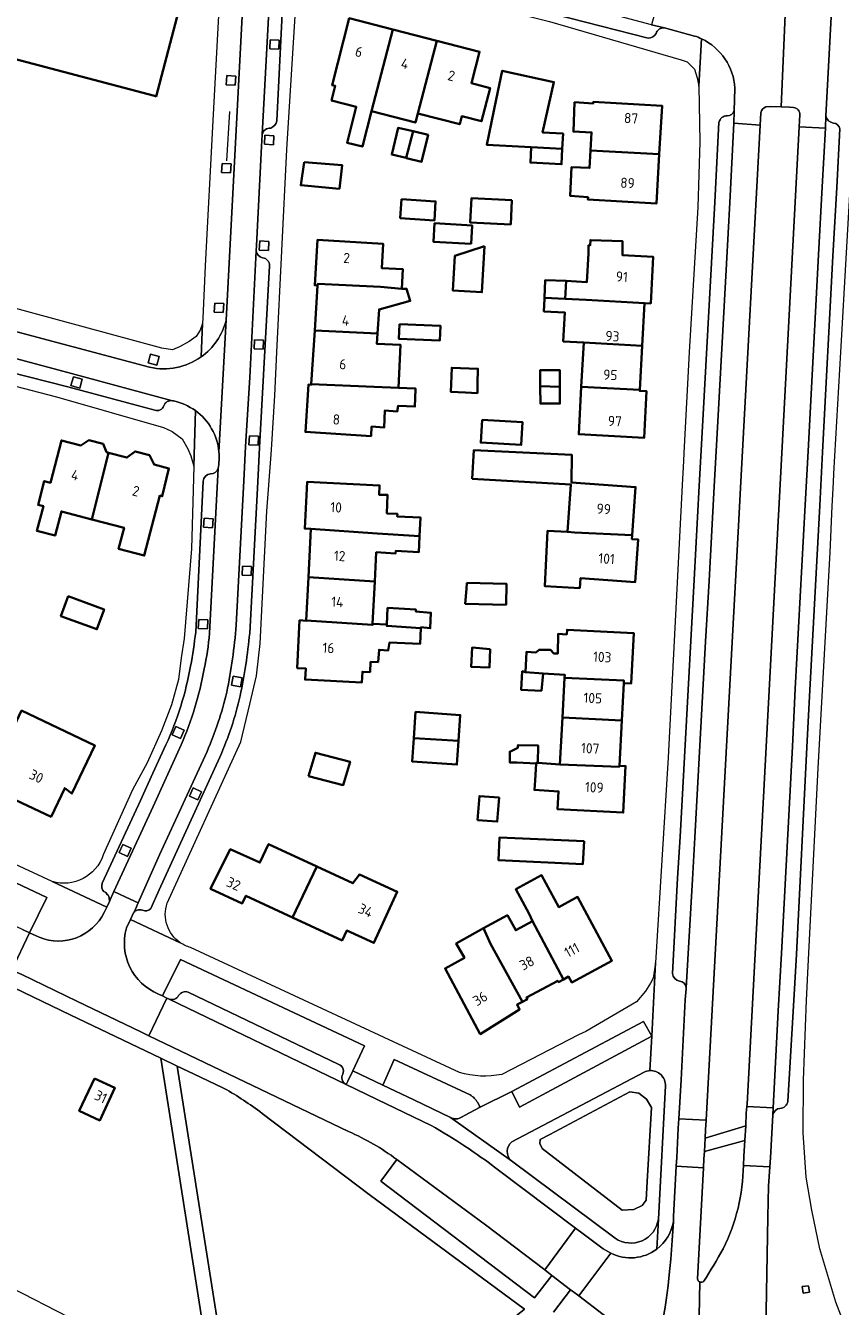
# Model space of a CAD drawing. Extents: x 152761 to 155748, y 459947 to 462743.
# Tile 96 of 256: x 154134 to 154242, y 461374 to 461543. Entities that reach past the tile are written whole.
import ezdxf
from ezdxf.enums import TextEntityAlignment as Align

# ---------------------------------------------------------------- set-up
doc = ezdxf.new("R2010")
doc.units = 0
doc.header["$LTSCALE"] = 0.75
for name, color, linetype, lineweight in [('B-RO-GR-BEPLANTING_CULTUUR_HEESTERS-GV', 251, 'CONTINUOUS', 18), ('B-RO-GR-BOS_LOOF-GV', 251, 'CONTINUOUS', 13), ('B-RO-GR-GROENVOORZIENING-GV', 251, 'CONTINUOUS', 18), ('B-RO-IE-TERREINAFSCHEIDING_KUNSTMATIG_HEKWERK-G', 251, 'IE-TERREINAFSCHEIDING-KUNSTMATIG', 18), ('B-RO-OG-BEBOUWING-GV', 6, 'CONTINUOUS', 35), ('B-RO-OG-BEBOUWING-T18', 1, 'CONTINUOUS', 18), ('B-RO-OG-TERREIN_CULTUURSCHEIDING-GV', 251, 'CONTINUOUS', 18), ('B-RO-VH-VERHARDING_ASFALT-GV', 251, 'CONTINUOUS', 18), ('B-RO-VH-VERHARDING_BETONSTRAATSTEEN-GV', 251, 'CONTINUOUS', 18), ('B-RO-VH-VERHARDING_FUNDERING_ZAND-GV', 251, 'CONTINUOUS', 18), ('B-RO-VH-VERHARDING_STRAATBAKSTEEN-GV', 251, 'CONTINUOUS', 18)]:
    doc.layers.add(name, color=color, linetype=linetype, lineweight=lineweight)
doc.styles.add('NLCS-ISO-M200-T18', font='NLCS-ISO.ttf', dxfattribs={"height": 0.36})
doc.linetypes.add('IE-TERREINAFSCHEIDING-KUNSTMATIG', pattern='A,4,[82,NLCS.SHX,S=0.75,R=90,X=0,Y=0],4,-2', length=10)

msp = doc.modelspace()

# ---------------------------------------------------------------- linework, layer by layer
at = {"layer": 'B-RO-GR-BEPLANTING_CULTUUR_HEESTERS-GV', "flags": 128}
msp.add_lwpolyline([(154202.592, 461395.646), (154202.527, 461395.129), (154202.85, 461394.451), (154213.448, 461386.277), (154214.999, 461386.374), (154216.13, 461386.891), (154216.647, 461387.602), (154216.79, 461390.072), (154217.358, 461399.88), (154216.68, 461401.01), (154215.678, 461401.818), (154214.483, 461401.98), (154203.852, 461396.317)], close=True, dxfattribs=at)
at = {"layer": 'B-RO-GR-BOS_LOOF-GV', "flags": 128}
for points in [[(154140.317, 461412.18), (154132.867, 461415.748), (154127.349, 461403.813), (154129.14, 461402.806), (154125.947, 461396.186), (154119.801, 461398.967), (154122.933, 461405.885), (154125.081, 461404.998), (154130.5, 461416.882), (154129.384, 461417.416), (154129.163, 461416.925), (154125.422, 461418.664), (154123.253, 461419.671), (154121.027, 461417.833), (154111.736, 461409.914), (154110.539, 461408.901), (154111.819, 461407.475), (154102.297, 461391.56), (154143.051, 461370.591)], [(154066.181, 461287.574), (154105.64, 461286.09), (154136.326, 461284.981), (154169.779, 461283.751), (154176.367, 461283.469), (154176.525, 461283.849), (154162.487, 461341.773), (154152.299, 461406.442), (154140.317, 461412.18)], [(154160.712, 461402.413), (154160.524, 461402.503), (154156.638, 461404.364), (154154.482, 461405.396), (154164.19, 461343.815), (154200.495, 461373.165), (154179.934, 461388.364), (154165.729, 461399.121)]]:
    msp.add_lwpolyline(points, dxfattribs=at)
msp.add_lwpolyline([(154143.513, 461403.722), (154146.235, 461402.5), (154144.22, 461398.192), (154141.498, 461399.435)], close=True, dxfattribs=at)
at = {"layer": 'B-RO-GR-BOS_LOOF-GV'}
msp.add_lwpolyline([(154165.729, 461399.121, 0.0379012), (154160.712, 461402.413)], format="xyb", dxfattribs=at)
at = {"layer": 'B-RO-GR-GROENVOORZIENING-GV', "flags": 128}
for points in [[(154167.952, 461540.129), (154168.01, 461541.328), (154166.811, 461541.386), (154166.754, 461540.187)], [(154162.183, 461535.38), (154162.24, 461536.579), (154161.042, 461536.637), (154160.984, 461535.438)], [(154167.248, 461527.48), (154167.306, 461528.678), (154166.108, 461528.736), (154166.05, 461527.538)], [(154161.565, 461523.741), (154161.623, 461524.94), (154160.425, 461524.997), (154160.367, 461523.799)], [(154166.563, 461513.467), (154166.621, 461514.666), (154165.422, 461514.724), (154165.365, 461513.525)], [(154160.597, 461505.246), (154160.655, 461506.445), (154159.456, 461506.502), (154159.399, 461505.304)], [(154165.863, 461500.377), (154165.921, 461501.575), (154164.722, 461501.633), (154164.664, 461500.434)], [(154151.783, 461498.267), (154152.099, 461499.425), (154150.941, 461499.741), (154150.625, 461498.583)], [(154141.559, 461495.241), (154141.875, 461496.398), (154140.718, 461496.714), (154140.402, 461495.557)], [(154165.195, 461487.666), (154165.253, 461488.864), (154164.054, 461488.922), (154163.997, 461487.724)], [(154159.178, 461476.727), (154159.236, 461477.926), (154158.038, 461477.984), (154157.98, 461476.785)], [(154164.294, 461470.374), (154164.352, 461471.573), (154163.153, 461471.631), (154163.095, 461470.432)], [(154158.477, 461463.315), (154158.535, 461464.514), (154157.337, 461464.572), (154157.279, 461463.373)], [(154162.876, 461455.639), (154163.093, 461456.819), (154161.913, 461457.037), (154161.696, 461455.856)], [(154154.916, 461448.802), (154155.414, 461449.894), (154154.322, 461450.391), (154153.824, 461449.299)], [(154157.196, 461440.648), (154157.693, 461441.74), (154156.601, 461442.238), (154156.104, 461441.146)], [(154147.879, 461433.18), (154148.376, 461434.272), (154147.284, 461434.77), (154146.787, 461433.678)], [(154238.149, 461376.262), (154237.317, 461376.176), (154237.43, 461375.307), (154238.265, 461375.405)]]:
    msp.add_lwpolyline(points, close=True, dxfattribs=at)
at = {"layer": 'B-RO-IE-TERREINAFSCHEIDING_KUNSTMATIG_HEKWERK-G', "flags": 128}
for points in [[(154161.059, 461525.347), (154161.449, 461531.868)], [(154102.297, 461391.56), (154143.051, 461370.591), (154107.284, 461291.236)]]:
    msp.add_lwpolyline(points, dxfattribs=at)
at = {"layer": 'B-RO-OG-BEBOUWING-GV', "flags": 128}
for points in [[(154114.512, 461519.316), (154120.095, 461540.446), (154120.537, 461542.118), (154122.468, 461541.608), (154151.468, 461533.944), (154151.685, 461533.887), (154154.925, 461546.151), (154141.451, 461549.711), (154119.859, 461555.417), (154111.463, 461557.635), (154101.998, 461522.377), (154114.451, 461519.087)], [(154183.048, 461542.764), (154177.293, 461544.251), (154175.004, 461535.393), (154175.44, 461535.28), (154174.945, 461533.363), (154178.222, 461532.516), (154176.99, 461527.753), (154179.032, 461527.225), (154180.243, 461531.912)], [(154180.243, 461531.912), (154186.047, 461530.412), (154186.362, 461531.63), (154188.906, 461541.25), (154183.048, 461542.764)], [(154186.362, 461531.63), (154191.926, 461530.192), (154192.203, 461531.265), (154194.816, 461530.589), (154195.954, 461534.99), (154193.476, 461535.632), (154194.551, 461539.791), (154188.906, 461541.25)], [(154205.526, 461526.942), (154205.63, 461528.963), (154202.9, 461529.102), (154204.421, 461535.778), (154197.556, 461537.294), (154196.763, 461533.486), (154195.512, 461527.479), (154201.408, 461527.177)], [(154218.382, 461526.21), (154218.739, 461532.652), (154209.631, 461533.156), (154209.62, 461532.955), (154207.156, 461533.113), (154206.997, 461529.219), (154209.406, 461529.106), (154209.274, 461526.729)], [(154184.809, 461525.722), (154185.742, 461529.256), (154183.774, 461529.733), (154182.914, 461526.181)], [(154185.742, 461529.256), (154184.809, 461525.722), (154184.84, 461525.714), (154184.871, 461525.707), (154186.876, 461525.221), (154187.737, 461528.773)], [(154201.408, 461527.177), (154201.302, 461525.114), (154205.422, 461524.903), (154205.526, 461526.942)], [(154209.274, 461526.729), (154209.145, 461524.407), (154206.736, 461524.501), (154206.571, 461520.704), (154208.93, 461520.525), (154208.912, 461520.208), (154218.022, 461519.704), (154218.382, 461526.21)], [(154171.291, 461525.19), (154170.868, 461522.111), (154175.991, 461521.641), (154176.349, 461524.754)], [(154184.221, 461520.272), (154184.052, 461517.757), (154188.568, 461517.455), (154188.736, 461519.969)], [(154198.828, 461520.148), (154193.471, 461520.389), (154193.326, 461517.169), (154198.683, 461516.928)], [(154193.437, 461514.351), (154193.574, 461516.79), (154188.586, 461517.07), (154188.449, 461514.63)], [(154173.091, 461508.845), (154173.102, 461509.025), (154181.425, 461508.646), (154184.259, 461508.405), (154184.395, 461510.973), (154181.583, 461511.141), (154181.786, 461514.341), (154173.088, 461514.893), (154172.705, 461508.87)], [(154195.232, 461514.054), (154191.299, 461512.769), (154191.022, 461508.154), (154194.864, 461507.924)], [(154208.664, 461506.906), (154216.409, 461506.482), (154217.236, 461506.449), (154217.569, 461512.612), (154213.512, 461512.831), (154213.509, 461514.681), (154209.24, 461514.841), (154209.207, 461514.135), (154209.006, 461514.152), (154208.998, 461513.075), (154208.792, 461509.278), (154206.021, 461509.428), (154205.922, 461507.057)], [(154184.259, 461508.405), (154181.425, 461508.646), (154173.102, 461509.025), (154173.091, 461508.845), (154172.711, 461502.862), (154181.033, 461502.484), (154181.234, 461505.647), (154185.367, 461506.784), (154184.881, 461508.405)], [(154203.172, 461507.209), (154205.922, 461507.057), (154206.021, 461509.428), (154203.269, 461509.543)], [(154216.409, 461506.482), (154208.664, 461506.906), (154205.922, 461507.057), (154203.172, 461507.209), (154203.165, 461507.043), (154203.096, 461505.393), (154205.847, 461505.262), (154205.639, 461501.405), (154208.359, 461501.259), (154216.105, 461500.843)], [(154183.955, 461503.687), (154183.848, 461501.761), (154189.279, 461501.524), (154189.388, 461503.47)], [(154181.033, 461502.484), (154172.711, 461502.862), (154172.259, 461495.735), (154180.583, 461495.391), (154183.817, 461495.269), (154184.062, 461500.972), (154180.945, 461501.086)], [(154208.359, 461501.259), (154208.042, 461495.401), (154215.788, 461494.996), (154216.105, 461500.843)], [(154192.677, 461494.642), (154194.283, 461494.568), (154194.304, 461495.807), (154194.338, 461497.784), (154190.879, 461497.92), (154190.771, 461494.724)], [(154205.196, 461495.379), (154205.182, 461497.618), (154202.589, 461497.603), (154202.602, 461495.468)], [(154183.817, 461495.269), (154180.583, 461495.391), (154172.259, 461495.735), (154172.255, 461495.677), (154171.864, 461495.702), (154171.466, 461489.432), (154180.17, 461488.88), (154180.249, 461490.126), (154181.898, 461489.999), (154182.006, 461492.27), (154183.655, 461492.134), (154183.763, 461492.864), (154185.979, 461492.782), (154186.083, 461495.049), (154186.088, 461495.161)], [(154205.196, 461495.379), (154202.602, 461495.468), (154202.602, 461495.333), (154202.615, 461493.171), (154205.209, 461493.187), (154205.197, 461495.186)], [(154208.042, 461495.401), (154207.702, 461489.105), (154216.37, 461488.637), (154216.704, 461494.81), (154215.781, 461494.86), (154215.788, 461494.996)], [(154194.881, 461491.014), (154194.707, 461488.001), (154200.076, 461487.691), (154200.25, 461490.704)], [(154143.148, 461477.835), (154145.377, 461486.669), (154145.131, 461486.733), (154144.669, 461487.828), (154142.756, 461488.327), (154141.712, 461487.626), (154139.138, 461488.298), (154137.675, 461482.692), (154136.86, 461482.905), (154136.038, 461479.755), (154136.748, 461479.57), (154135.896, 461476.307), (154138.307, 461475.678), (154139.143, 461478.881)], [(154145.377, 461486.669), (154143.148, 461477.835), (154147.44, 461476.715), (154146.715, 461473.936), (154150.122, 461473.046), (154152.193, 461480.98), (154152.505, 461480.906), (154153.38, 461484.579), (154151.429, 461485.089), (154150.816, 461486.338), (154148.908, 461486.836), (154147.817, 461486.032)], [(154193.593, 461483.19), (154206.648, 461482.464), (154206.198, 461476.18), (154207.147, 461476.111), (154214.781, 461475.758), (154215.236, 461482.104), (154206.752, 461482.711), (154206.794, 461486.369), (154193.795, 461486.996)], [(154186.6, 461475.603), (154186.731, 461478.062), (154183.65, 461478.225), (154183.677, 461478.549), (154182.272, 461478.631), (154182.353, 461481.09), (154181.247, 461481.09), (154181.31, 461482.324), (154171.712, 461482.812), (154171.397, 461476.613), (154172.194, 461476.573), (154180.987, 461475.969)], [(154172.194, 461476.573), (154171.87, 461470.182), (154180.664, 461469.609), (154180.86, 461473.469), (154183.433, 461473.333), (154183.46, 461473.685), (154186.487, 461473.468), (154186.599, 461475.584), (154186.6, 461475.603), (154180.987, 461475.969)], [(154214.781, 461475.758), (154207.147, 461476.111), (154206.198, 461476.18), (154203.546, 461476.305), (154203.2, 461468.987), (154207.837, 461468.739), (154207.93, 461470.039), (154215.182, 461469.524), (154215.586, 461475.164), (154214.743, 461475.224)], [(154180.379, 461463.985), (154180.664, 461469.609), (154171.87, 461470.182), (154171.577, 461464.412), (154180.371, 461463.842)], [(154192.886, 461469.403), (154192.821, 461468.617), (154192.66, 461466.658), (154198.081, 461466.522), (154198.149, 461469.271)], [(154140.031, 461467.646), (154139.072, 461465.011), (154143.841, 461463.276), (154144.8, 461465.91)], [(154182.266, 461463.891), (154182.254, 461463.72), (154186.773, 461463.427), (154186.779, 461463.539), (154188.022, 461463.403), (154188.104, 461465.457), (154186.131, 461465.62), (154186.131, 461465.89), (154182.374, 461466.107)], [(154182.266, 461463.891), (154180.379, 461463.985), (154180.371, 461463.842), (154171.577, 461464.412), (154171.575, 461464.381), (154170.713, 461464.456), (154170.392, 461458.132), (154171.511, 461458.075), (154171.437, 461456.606), (154178.965, 461456.224), (154179.037, 461457.644), (154180.054, 461457.592), (154180.123, 461458.948), (154181.102, 461458.918), (154181.238, 461460.567), (154182.454, 461460.458), (154182.616, 461461.512), (154186.67, 461461.322), (154186.773, 461463.427), (154182.254, 461463.72)], [(154205.818, 461456.842), (154213.692, 461456.474), (154213.674, 461456.116), (154214.644, 461456.066), (154214.99, 461462.77), (154206.154, 461463.218), (154206.121, 461462.593), (154204.992, 461462.672), (154204.911, 461460.051), (154204.397, 461460.078), (154203.965, 461460.537), (154202.451, 461460.565), (154202.019, 461460.213), (154200.776, 461460.268), (154200.641, 461457.576), (154202.974, 461457.423), (154205.839, 461457.248)], [(154195.98, 461460.62), (154193.575, 461460.836), (154193.439, 461458.296), (154195.858, 461458.201)], [(154200.641, 461457.576), (154200.208, 461457.7), (154200.072, 461455.241), (154202.748, 461455.132), (154202.974, 461457.423)], [(154205.818, 461456.842), (154205.54, 461451.578), (154213.419, 461451.163), (154213.674, 461456.116), (154213.692, 461456.474)], [(154133.104, 461440.645), (154137.771, 461438.421), (154139.584, 461442.227), (154140.539, 461441.507), (154143.567, 461447.865), (154133.852, 461452.492), (154129.114, 461442.543), (154129.205, 461442.5), (154128.665, 461441.363), (154132.563, 461439.51)], [(154185.845, 461448.826), (154191.768, 461448.466), (154192.002, 461451.905), (154186.083, 461452.309)], [(154205.211, 461445.335), (154213.103, 461445.042), (154213.11, 461445.18), (154213.419, 461451.163), (154205.54, 461451.578)], [(154185.845, 461448.826), (154185.635, 461445.747), (154191.555, 461445.343), (154191.768, 461448.466)], [(154202.064, 461445.496), (154202.068, 461445.573), (154202.29, 461445.562), (154202.334, 461447.847), (154199.659, 461447.929), (154199.651, 461447.816), (154199.629, 461447.549), (154198.551, 461447.037), (154198.55, 461445.632), (154199.476, 461445.596)], [(154171.901, 461443.825), (154176.5, 461442.626), (154177.405, 461445.718), (154172.806, 461446.916)], [(154213.11, 461445.18), (154213.103, 461445.042), (154205.211, 461445.335), (154202.29, 461445.562), (154202.068, 461445.573), (154202.064, 461445.496), (154201.906, 461443.217), (154201.82, 461441.982), (154205.023, 461441.779), (154204.898, 461439.415), (154213.599, 461438.972), (154213.917, 461445.138)], [(154194.286, 461437.987), (154196.898, 461437.782), (154197.149, 461440.97), (154194.537, 461441.175)], [(154172.979, 461431.835), (154166.588, 461434.808), (154165.449, 461432.359), (154161.514, 461434.123), (154158.909, 461428.853), (154163.114, 461426.939), (154163.59, 461427.964), (154169.783, 461425.085)], [(154208.399, 461435.172), (154197.214, 461435.69), (154197.063, 461432.68), (154208.255, 461432.146)], [(154169.783, 461425.085), (154176.34, 461422.036), (154176.947, 461423.341), (154180.553, 461421.713), (154183.639, 461428.489), (154178.634, 461430.773), (154177.767, 461429.608), (154172.979, 461431.835)], [(154201.554, 461424.57), (154205.673, 461416.868), (154206.357, 461417.235), (154206.765, 461416.476), (154212.09, 461419.333), (154207.545, 461427.804), (154205.052, 461426.458), (154202.768, 461430.675), (154199.362, 461428.81), (154201.117, 461425.566)], [(154201.554, 461424.57), (154199.364, 461423.388), (154198.253, 461425.378), (154195.078, 461423.64), (154196.015, 461421.581), (154200.247, 461413.909), (154200.891, 461414.254), (154200.771, 461414.478), (154204.921, 461416.702), (154205.02, 461416.518), (154205.673, 461416.868)], [(154195.078, 461423.64), (154191.442, 461421.649), (154192.547, 461419.709), (154189.978, 461418.322), (154194.64, 461409.631), (154199.872, 461412.887), (154199.531, 461413.525), (154200.247, 461413.909), (154196.015, 461421.581)], [(154143.513, 461403.722), (154141.498, 461399.435), (154144.22, 461398.192), (154146.235, 461402.5)]]:
    msp.add_lwpolyline(points, close=True, dxfattribs=at)
at = {"layer": 'B-RO-OG-TERREIN_CULTUURSCHEIDING-GV'}
for points in [[(154232.501, 461532.522, 0.2458385), (154231.829, 461531.701)], [(154237.006, 461531.434, 0.4150967), (154236.146, 461532.41)], [(154153.407, 461414.256, 0.3752792), (154154.676, 461414.726)], [(154154.676, 461414.726, -0.3606566), (154155.945, 461415.186)], [(154175.896, 461405.603, -0.4848414), (154176.327, 461404.133)], [(154176.327, 461404.133, 0.3370337), (154176.899, 461402.934)], [(154217.135, 461404.783, 0.1033367), (154216.359, 461404.577)], [(154219.185, 461402.749, 0.4431919), (154217.135, 461404.783)], [(154194.312, 461400.553, 0.1211376), (154193.292, 461401.572)], [(154190.691, 461398.567, 0.2947166), (154192.255, 461398.672)], [(154198.838, 461395.349, 0.4692995), (154198.787, 461392.824)], [(154226.844, 461381.167, 0.1126411), (154229.532, 461392.227)], [(154212.534, 461382.568, 0.5539608), (154218.258, 461385.103)], [(154224.287, 461376.904, 0.0120058), (154226.844, 461381.167)], [(154223.438, 461377.21, 0.2989986), (154223.763, 461376.779)], [(154223.763, 461376.779, 0.2998545), (154224.287, 461376.904)]]:
    msp.add_lwpolyline(points, format="xyb", dxfattribs=at)
at = {"layer": 'B-RO-OG-TERREIN_CULTUURSCHEIDING-GV', "flags": 128}
for points in [[(154236.146, 461532.41), (154235.649, 461532.451), (154234.54, 461532.5), (154233.136, 461532.561), (154232.501, 461532.522)], [(154231.829, 461531.701), (154231.764, 461530.058), (154229.153, 461482.011), (154228.879, 461476.966), (154224.599, 461398.223), (154224.515, 461396.918), (154224.465, 461395.821), (154229.844, 461397.467), (154229.907, 461399.152), (154229.98, 461400.038), (154230.003, 461400.323), (154234.078, 461476.75), (154234.249, 461479.966), (154236.909, 461529.848), (154237.006, 461531.434)], [(154133.984, 461423.484), (154134.909, 461423.035), (154137.225, 461427.713), (154121.76, 461435.004), (154120.495, 461432.393), (154120.294, 461432.034), (154132.995, 461426.059)], [(154177.75, 461404.77), (154179.298, 461408.081), (154154.928, 461419.491), (154152.543, 461414.679), (154153.094, 461414.399), (154153.407, 461414.256)], [(154155.945, 461415.186), (154175.896, 461405.603)], [(154193.292, 461401.572), (154183.225, 461406.273), (154182.123, 461403.724), (154181.747, 461402.854), (154185.842, 461400.891), (154190.691, 461398.567)], [(154176.899, 461402.934), (154177.095, 461403.37), (154177.75, 461404.77)], [(154216.359, 461404.577), (154198.838, 461395.349)], [(154218.258, 461385.103), (154219.185, 461402.749)], [(154192.255, 461398.672), (154192.578, 461398.842), (154194.628, 461399.92), (154194.559, 461400.058), (154194.312, 461400.553)], [(154229.532, 461392.227), (154229.599, 461393.434), (154229.726, 461395.536), (154224.361, 461394.086), (154224.282, 461393.079), (154224.218, 461391.919), (154223.438, 461377.21)], [(154198.787, 461392.824), (154212.534, 461382.568)], [(154214.162, 461370.003), (154207.709, 461374.923), (154206.866, 461375.541), (154206.601, 461375.721), (154204.368, 461372.764)]]:
    msp.add_lwpolyline(points, dxfattribs=at)
for points in [[(154202.592, 461395.646), (154203.852, 461396.317), (154214.483, 461401.98), (154215.678, 461401.818), (154216.68, 461401.01), (154217.358, 461399.88), (154216.79, 461390.072), (154216.647, 461387.602), (154216.13, 461386.891), (154214.999, 461386.374), (154213.448, 461386.277), (154202.85, 461394.451), (154202.527, 461395.129)], [(154203.187, 461378.372), (154195.34, 461384.344), (154183.579, 461393.019), (154181.48, 461390.154), (154201.86, 461374.679), (154204.142, 461377.65)]]:
    msp.add_lwpolyline(points, close=True, dxfattribs=at)
at = {"layer": 'B-RO-VH-VERHARDING_ASFALT-GV', "flags": 128}
for points in [[(154245.666, 461363.981), (154241.764, 461374.091), (154239.666, 461381.166), (154238.576, 461386.314), (154237.848, 461390.685), (154237.453, 461396.544), (154237.478, 461403.506), (154237.909, 461414.14), (154237.976, 461415.848), (154238.017, 461416.876), (154239.449, 461444.855), (154241.008, 461473.433), (154241.303, 461479.59), (154241.454, 461482.737), (154241.509, 461483.893), (154242.443, 461500), (154244.689, 461539.495), (154246.761, 461580.934), (154246.827, 461581.542), (154247.91, 461597.635), (154248.489, 461607.89), (154248.493, 461607.955), (154248.516, 461608.387), (154248.975, 461616.94)], [(154162.657, 461554.854), (154157.276, 461556.177), (154158.015, 461555.883), (154159.476, 461554.602), (154160.198, 461553.308), (154160.383, 461552.037), (154160.304, 461551.192), (154159.203, 461530.672), (154158.171, 461511.442), (154157.874, 461504.504), (154157.844, 461503.818), (154157.844, 461503.81), (154157.648, 461499.357)], [(154168.129, 461552.952), (154174.893, 461551.169), (154183.405, 461548.927), (154203.831, 461543.818), (154221.282, 461538.714), (154222.072, 461538.445), (154223.056, 461537.514), (154223.383, 461536.366), (154223.607, 461535.234), (154223.984, 461541.514)], [(154240.387, 461529.668), (154240.468, 461531.311), (154241.555, 461551.8), (154241.642, 461553.561), (154238.16, 461553.771), (154238.066, 461552.067), (154238.03, 461551.578)], [(154216.918, 461541.588), (154204.425, 461544.788), (154200.527, 461545.908), (154176.329, 461552.231), (154176.307, 461552.237)], [(154241.555, 461551.8), (154240.468, 461531.311)], [(154160.982, 461504.238), (154163.205, 461547.099), (154163.251, 461548.217), (154163.373, 461551.135)], [(154232.501, 461532.522), (154233.136, 461532.561), (154234.54, 461532.5), (154235.309, 461550.827), (154234.052, 461550.905), (154233.784, 461550.905)], [(154236.944, 461550.729), (154236.556, 461550.749), (154235.309, 461550.827), (154234.54, 461532.5), (154235.649, 461532.451), (154236.146, 461532.41)], [(154153.151, 461426.972), (154162.902, 461448.351), (154164.13, 461453.335), (154164.975, 461457.119), (154165.495, 461461.366), (154166.375, 461478.929), (154166.875, 461485.86), (154166.982, 461487.054), (154167.434, 461494.254), (154167.706, 461500), (154169.021, 461526.858), (154170.358, 461548.141)], [(154162.298, 461463.809), (154163.323, 461482.95), (154163.533, 461487.511), (154164.097, 461496.642), (154164.966, 461513.437), (154164.986, 461514.139), (154165.673, 461527.232), (154165.761, 461528.829), (154166.695, 461546.842), (154163.205, 461547.099), (154160.982, 461504.238), (154160.012, 461486.77)], [(154222.276, 461545.735), (154220.036, 461546.334), (154218.263, 461546.762), (154217.358, 461543.384), (154219.078, 461542.95), (154223.053, 461541.888)], [(154168.432, 461545.755), (154167.687, 461530.663)], [(154223.053, 461541.888), (154219.078, 461542.95)], [(154223.984, 461541.514), (154223.607, 461535.234), (154223.772, 461527.843), (154223.479, 461519.226), (154222.35, 461500), (154221.633, 461486.61), (154221.583, 461485.605), (154221.415, 461482.386), (154219.534, 461446.299), (154217.893, 461419.064), (154217.377, 461409.347), (154217.135, 461404.783)], [(154228.41, 461534.988), (154228.304, 461531.95), (154228.236, 461530.33), (154231.764, 461530.058), (154231.829, 461531.701)], [(154228.304, 461531.95), (154228.41, 461534.988)], [(154237.006, 461531.434), (154236.909, 461529.848), (154240.387, 461529.668)], [(154220.811, 461430.273), (154221.157, 461435.786), (154222.552, 461461.75), (154223, 461469.828), (154223.677, 461482.276), (154223.642, 461482.278), (154224.071, 461489.33), (154225.313, 461511.832), (154225.737, 461519.866), (154226.288, 461530.44)], [(154221.932, 461415.632), (154221.823, 461414.165), (154221.267, 461403.577), (154220.958, 461398.396), (154224.599, 461398.223), (154228.879, 461476.966), (154229.153, 461482.011), (154231.764, 461530.058), (154228.236, 461530.33), (154227.722, 461519.803), (154227.277, 461511.693), (154226.036, 461489.231)], [(154242.292, 461529.57), (154241.896, 461521.792), (154241.378, 461512.717), (154240.024, 461486.734), (154239.654, 461479.678), (154238.325, 461455.215), (154237.94, 461447.656), (154236.541, 461420.188), (154236.101, 461412.628), (154235.43, 461400.696)], [(154165.761, 461528.829), (154165.673, 461527.232), (154164.986, 461514.139), (154164.966, 461513.437)], [(154150.833, 461497.994), (154110.3, 461508.785), (154091.987, 461513.633), (154088.562, 461514.558), (154066.337, 461520.521)], [(154065.2, 461517.298), (154065.61, 461517.166), (154092.491, 461509.967), (154096.357, 461508.902), (154099.708, 461508.01), (154104.117, 461506.871), (154114.721, 461504.029), (154119.075, 461502.887), (154132.574, 461499.266), (154140.49, 461497.158), (154153.854, 461493.558), (154153.972, 461493.527)], [(154151.509, 461492.317), (154139.997, 461495.412), (154132.185, 461497.402), (154120.734, 461500.463), (154119.44, 461500.827), (154118.595, 461501.045), (154114.208, 461502.237), (154103.63, 461505.07), (154099.217, 461506.184), (154095.843, 461507.111), (154091.932, 461508.124), (154066.748, 461514.773)], [(154066.144, 461512.93), (154067.81, 461512.762), (154069.606, 461512.39), (154071.22, 461511.95), (154073.028, 461511.469), (154116.132, 461500), (154128.577, 461496.639), (154138.479, 461494.067), (154152.646, 461489.997), (154153.806, 461489.492), (154155.162, 461488.528), (154155.906, 461487.187), (154156.309, 461486.272), (154156.696, 461484.871), (154156.897, 461492.244)], [(154166.719, 461511.432), (154165.375, 461487.353), (154165.154, 461482.829), (154164.088, 461462.77)], [(154110.3, 461508.785), (154150.833, 461497.994)], [(154157.648, 461499.357), (154157.844, 461503.81), (154157.518, 461502.898), (154156.982, 461502.088), (154156.05, 461501.405), (154154.778, 461500.71), (154153.871, 461500.313), (154152.458, 461500.533), (154117.094, 461510.094)], [(154160.012, 461486.77), (154160.982, 461504.238)], [(154153.972, 461493.527), (154153.854, 461493.558)], [(154156.897, 461492.244), (154156.696, 461484.871), (154156.699, 461484.86), (154156.399, 461473.911), (154155.417, 461462.051), (154155.029, 461459.494), (154154.671, 461456.595), (154153.74, 461453.252), (154152.406, 461449.824), (154150.516, 461445.586), (154148.55, 461442.009), (154144.685, 461433.377)], [(154226.036, 461489.231), (154225.66, 461482.18), (154224.985, 461469.679), (154224.523, 461461.666), (154223.095, 461435.679), (154222.801, 461430.114), (154221.935, 461415.749)], [(154159.896, 461484.563), (154158.754, 461462.741)], [(154156.934, 461462.898), (154157.946, 461482.888)], [(154144.815, 461425.729), (154145.164, 461426.466), (154137.894, 461429.838), (154056.403, 461467.638), (154049.788, 461470.706), (154049.292, 461468.353)], [(154071.664, 461454.733), (154075.283, 461453.005), (154075.479, 461453.388), (154076.381, 461455.368), (154077.43, 461455.758), (154118.084, 461436.698), (154116.849, 461434.085), (154116.638, 461433.69), (154120.294, 461432.034), (154120.495, 461432.393), (154121.76, 461435.004), (154137.225, 461427.713), (154134.909, 461423.035), (154136.19, 461422.463)], [(154144.493, 461429.305), (154144.558, 461429.623), (154149.605, 461440.566), (154151.26, 461444.216), (154152.987, 461447.963)], [(154155.003, 461447.952), (154153.001, 461443.58), (154151.292, 461439.763), (154146.08, 461428.529), (154147.694, 461427.769), (154149.308, 461427.008), (154152.145, 461433.367), (154158.437, 461447.073)], [(154160.124, 461446.326), (154152.081, 461428.72), (154150.982, 461426.283)], [(154137.894, 461429.838), (154145.164, 461426.466), (154145.511, 461427.199)], [(154220.144, 461417.657), (154220.811, 461430.273)], [(154147.694, 461427.769), (154146.08, 461428.529), (154145.731, 461427.714), (154145.511, 461427.199), (154145.164, 461426.466), (154144.815, 461425.729)], [(154147.759, 461423.684), (154148.289, 461424.804), (154148.711, 461425.697), (154148.788, 461425.797), (154148.958, 461426.192), (154149.308, 461427.008), (154147.694, 461427.769)], [(154149.185, 461426.057), (154148.878, 461425.912), (154148.788, 461425.797), (154148.711, 461425.697), (154148.289, 461424.804), (154154.891, 461421.737)], [(154154.891, 461421.737), (154148.289, 461424.804), (154147.759, 461423.684)], [(154136.19, 461422.463), (154134.909, 461423.035), (154132.585, 461418.074), (154133.881, 461417.509), (154141.176, 461413.995), (154149.67, 461409.903), (154150.733, 461409.382), (154153.094, 461414.399), (154152.543, 461414.679), (154152.006, 461414.931)], [(154191.883, 461404.553), (154156.254, 461421.104)], [(154152.006, 461414.931), (154152.543, 461414.679), (154154.928, 461419.491), (154179.298, 461408.081), (154177.75, 461404.77), (154181.747, 461402.854), (154182.123, 461403.724), (154183.225, 461406.273), (154193.292, 461401.572)], [(154194.312, 461400.553), (154194.559, 461400.058), (154194.628, 461399.92), (154198.849, 461402.014), (154216.282, 461411.304), (154217.377, 461409.347), (154217.893, 461419.064), (154217.575, 461417.056), (154217.224, 461416.379), (154216.569, 461415.32), (154215.344, 461413.879), (154208.663, 461409.986), (154207.649, 461409.513), (154197.528, 461404.284)], [(154177.193, 461396.713), (154150.733, 461409.382), (154149.67, 461409.903), (154141.176, 461413.995), (154133.881, 461417.509), (154132.585, 461418.074), (154131.903, 461418.379)], [(154132.867, 461415.748), (154140.317, 461412.18), (154152.299, 461406.442), (154154.482, 461405.396), (154156.638, 461404.364), (154160.524, 461402.503), (154160.712, 461402.413)], [(154220.244, 461384.781), (154220.278, 461385.442), (154220.627, 461392.133), (154220.695, 461393.285), (154220.882, 461397.154), (154220.958, 461398.396), (154221.267, 461403.577), (154221.823, 461414.165), (154221.932, 461415.632)], [(154153.094, 461414.399), (154150.733, 461409.382), (154177.193, 461396.713)], [(154188.161, 461397.515), (154180.974, 461400.973), (154176.899, 461402.934), (154153.407, 461414.256), (154153.094, 461414.399)], [(154217.377, 461409.347), (154199.844, 461399.956), (154198.849, 461402.014), (154194.628, 461399.92), (154192.578, 461398.842), (154192.255, 461398.672)], [(154217.135, 461404.783), (154217.377, 461409.347)], [(154198.787, 461392.824), (154190.691, 461398.567), (154185.842, 461400.891), (154181.747, 461402.854), (154177.75, 461404.77), (154177.095, 461403.37), (154176.899, 461402.934), (154180.974, 461400.973), (154188.161, 461397.515)], [(154198.838, 461395.349), (154216.359, 461404.577)], [(154219.185, 461402.749), (154218.258, 461385.103), (154218.05, 461381.138)], [(154165.729, 461399.121), (154179.934, 461388.364), (154200.495, 461373.165)], [(154190.691, 461398.567), (154198.787, 461392.824)], [(154233.432, 461398.932), (154233.107, 461393.219), (154233.028, 461392.021), (154232.85, 461389.454), (154232.782, 461385.403), (154232.479, 461370.327)], [(154204.368, 461372.764), (154206.601, 461375.721), (154204.142, 461377.65), (154201.86, 461374.679), (154181.48, 461390.154), (154183.579, 461393.019)], [(154183.579, 461393.019), (154195.34, 461384.344), (154203.187, 461378.372), (154207.257, 461383.928), (154196.905, 461391.729)], [(154196.905, 461391.729), (154207.257, 461383.928), (154208.286, 461383.158), (154210.935, 461381.177), (154211.959, 461380.612)], [(154212.534, 461382.568), (154198.787, 461392.824)], [(154220.627, 461392.133), (154220.278, 461385.442), (154220.244, 461384.781), (154220.104, 461382.282), (154220.012, 461381.034), (154219.906, 461379.787), (154219.786, 461378.541), (154219.651, 461377.297)], [(154223.438, 461377.21), (154224.218, 461391.919), (154220.627, 461392.133)], [(154232.479, 461370.327), (154232.782, 461385.403), (154232.85, 461389.454), (154233.028, 461392.021), (154229.532, 461392.227)], [(154218.05, 461381.138), (154218.258, 461385.103)], [(154219.651, 461377.297), (154219.786, 461378.541), (154219.906, 461379.787), (154220.012, 461381.034), (154220.104, 461382.282), (154220.244, 461384.781)], [(154211.959, 461380.612), (154207.709, 461374.923), (154214.162, 461370.003)], [(154223.253, 461351.608), (154223.28, 461351.616), (154223.763, 461376.779)], [(154223.763, 461376.779), (154223.28, 461351.616)]]:
    msp.add_lwpolyline(points, dxfattribs=at)
at = {"layer": 'B-RO-VH-VERHARDING_ASFALT-GV'}
for points in [[(154219.078, 461542.95, 0.3553103), (154217.943, 461542.211)], [(154217.943, 461542.211, -0.2779516), (154216.918, 461541.588)], [(154223.984, 461541.514, 0.0318328), (154223.053, 461541.888)], [(154223.053, 461541.888, -0.0318328), (154223.984, 461541.514)], [(154228.41, 461534.988, 0.2706299), (154223.984, 461541.514)], [(154223.984, 461541.514, -0.2706299), (154228.41, 461534.988)], [(154231.829, 461531.701, -0.2458385), (154232.501, 461532.522)], [(154226.288, 461530.44, -0.3727509), (154227.376, 461531.3)], [(154227.376, 461531.3, 0.301663), (154228.304, 461531.95)], [(154236.146, 461532.41, -0.4150967), (154237.006, 461531.434)], [(154240.468, 461531.311, 0.3435889), (154241.452, 461530.345)], [(154166.881, 461529.676, 0.3970933), (154165.761, 461528.829)], [(154167.687, 461530.663, -0.2627694), (154166.881, 461529.676)], [(154241.452, 461530.345, -0.3585064), (154242.292, 461529.57)], [(154164.966, 461513.437, 0.3017413), (154165.79, 461512.491)], [(154165.79, 461512.491, -0.4124873), (154166.719, 461511.432)], [(154157.648, 461499.357, 0.1793419), (154160.982, 461504.238)], [(154160.982, 461504.238, -0.1793419), (154157.648, 461499.357)], [(154150.833, 461497.994, 0.2134996), (154157.648, 461499.357)], [(154157.648, 461499.357, -0.2134996), (154150.833, 461497.994)], [(154153.854, 461493.558, 0.3813263), (154152.707, 461492.891)], [(154156.897, 461492.244, 0.1063984), (154153.972, 461493.527)], [(154153.972, 461493.527, -0.1063984), (154156.897, 461492.244)], [(154152.707, 461492.891, -0.4491557), (154151.509, 461492.317)], [(154160.012, 461486.77, 0.2168851), (154156.897, 461492.244)], [(154156.897, 461492.244, -0.2168851), (154160.012, 461486.77)], [(154160.012, 461486.77, -0.0734143), (154159.896, 461484.563)], [(154159.896, 461484.563, 0.0734143), (154160.012, 461486.77)], [(154157.946, 461482.888, -0.4061365), (154158.904, 461483.853)], [(154158.904, 461483.853, 0.3302836), (154159.896, 461484.563)], [(154161.058, 461454.921, 0.0299417), (154162.298, 461463.809)], [(154156.259, 461458.391, 0.0153312), (154156.934, 461462.898)], [(154158.754, 461462.741, -0.0342768), (154158.066, 461458.013)], [(154164.088, 461462.77, -0.0278583), (154162.826, 461454.443)], [(154152.987, 461447.963, 0.0638399), (154156.259, 461458.391)], [(154158.066, 461458.013, -0.0567306), (154155.003, 461447.952)], [(154158.437, 461447.073, 0.0424614), (154161.058, 461454.921)], [(154162.826, 461454.443, -0.0487562), (154160.124, 461446.326)], [(154144.685, 461433.377, -0.4027212), (154137.894, 461429.838)], [(154145.023, 461428.392, -0.3442645), (154144.493, 461429.305)], [(154145.4, 461427.879, 0.0405332), (154145.023, 461428.392)], [(154145.511, 461427.199, 0.0663295), (154145.4, 461427.879)], [(154144.815, 461425.729, -0.3939822), (154136.19, 461422.463)], [(154136.19, 461422.463, 0.3939822), (154144.815, 461425.729)], [(154149.889, 461426.027, 0.1448655), (154149.185, 461426.057)], [(154150.982, 461426.283, -0.3368523), (154149.889, 461426.027)], [(154154.891, 461421.737, -0.3365435), (154153.151, 461426.972)], [(154147.759, 461423.684, 0.3807753), (154152.006, 461414.931)], [(154152.006, 461414.931, -0.3807753), (154147.759, 461423.684)], [(154156.254, 461421.104, -0.0830514), (154154.891, 461421.737)], [(154221.072, 461416.656, -0.3530569), (154220.144, 461417.657)], [(154221.935, 461415.749, 0.3819378), (154221.072, 461416.656)], [(154221.935, 461415.749, -0.0258448), (154221.932, 461415.632)], [(154221.932, 461415.632, 0.0258448), (154221.935, 461415.749)], [(154197.528, 461404.284, -0.1248843), (154191.883, 461404.553)], [(154216.359, 461404.577, -0.1033367), (154217.135, 461404.783)], [(154217.135, 461404.783, -0.4431919), (154219.185, 461402.749)], [(154160.712, 461402.413, -0.0379012), (154165.729, 461399.121)], [(154193.292, 461401.572, -0.1211376), (154194.312, 461400.553)], [(154235.43, 461400.696, -0.3509221), (154234.375, 461399.782)], [(154192.255, 461398.672, -0.2947166), (154190.691, 461398.567)], [(154234.375, 461399.782, 0.3430324), (154233.432, 461398.932)], [(154196.905, 461391.729, 0.0320599), (154188.161, 461397.515)], [(154188.161, 461397.515, -0.0320599), (154196.905, 461391.729)], [(154177.193, 461396.713, -0.0573323), (154183.579, 461393.019)], [(154183.579, 461393.019, 0.0573323), (154177.193, 461396.713)], [(154198.787, 461392.824, -0.4692995), (154198.838, 461395.349)], [(154229.532, 461392.227, -0.1126411), (154226.844, 461381.167)], [(154218.258, 461385.103, -0.5539608), (154212.534, 461382.568)], [(154218.05, 461381.138, 0.1920795), (154220.244, 461384.781)], [(154220.244, 461384.781, -0.1920795), (154218.05, 461381.138)], [(154211.959, 461380.612, 0.288937), (154218.05, 461381.138)], [(154218.05, 461381.138, -0.288937), (154211.959, 461380.612)], [(154226.844, 461381.167, -0.0120058), (154224.287, 461376.904)], [(154219.651, 461377.297, -0.0357827), (154216.775, 461361.926)], [(154216.775, 461361.926, 0.0357827), (154219.651, 461377.297)], [(154223.763, 461376.779, -0.2989986), (154223.438, 461377.21)], [(154224.287, 461376.904, -0.2998545), (154223.763, 461376.779)]]:
    msp.add_lwpolyline(points, format="xyb", dxfattribs=at)
at = {"layer": 'B-RO-VH-VERHARDING_ASFALT-GV', "flags": 128}
for points in [[(154162.183, 461535.38), (154160.984, 461535.438), (154161.042, 461536.637), (154162.24, 461536.579)], [(154234.249, 461479.966), (154234.078, 461476.75), (154230.003, 461400.323), (154229.98, 461400.038), (154233.483, 461399.849), (154234.154, 461412.706), (154234.58, 461420.321), (154236.031, 461447.75), (154236.4, 461455.36), (154237.703, 461479.782), (154238.101, 461486.87), (154239.479, 461512.885), (154239.962, 461521.879), (154240.387, 461529.668), (154236.909, 461529.848)], [(154167.248, 461527.48), (154166.05, 461527.538), (154166.108, 461528.736), (154167.306, 461528.678)], [(154161.565, 461523.741), (154160.367, 461523.799), (154160.425, 461524.997), (154161.623, 461524.94)], [(154166.563, 461513.467), (154165.365, 461513.525), (154165.422, 461514.724), (154166.621, 461514.666)], [(154160.597, 461505.246), (154159.399, 461505.304), (154159.456, 461506.502), (154160.655, 461506.445)], [(154151.783, 461498.267), (154150.625, 461498.583), (154150.941, 461499.741), (154152.099, 461499.425)], [(154133.984, 461423.484), (154119.553, 461430.205), (154115.821, 461431.907), (154074.458, 461451.22), (154070.763, 461452.985), (154054.138, 461460.765), (154051.91, 461455.719), (154089.171, 461438.304), (154094.663, 461435.785), (154121.407, 461423.279), (154121.498, 461423.24), (154124.689, 461421.739), (154131.903, 461418.379), (154132.585, 461418.074), (154134.909, 461423.035)], [(154233.028, 461392.021), (154233.107, 461393.219), (154233.432, 461398.932), (154233.483, 461399.849), (154229.98, 461400.038), (154229.907, 461399.152), (154229.844, 461397.467), (154229.726, 461395.536), (154229.599, 461393.434), (154229.532, 461392.227)], [(154224.218, 461391.919), (154224.282, 461393.079), (154224.361, 461394.086), (154224.465, 461395.821), (154224.515, 461396.918), (154224.599, 461398.223), (154220.958, 461398.396), (154220.882, 461397.154), (154220.695, 461393.285), (154220.627, 461392.133)], [(154229.844, 461397.467), (154224.465, 461395.821), (154224.361, 461394.086), (154229.726, 461395.536)], [(154203.187, 461378.372), (154204.142, 461377.65), (154206.601, 461375.721), (154206.866, 461375.541), (154207.709, 461374.923), (154211.959, 461380.612), (154210.935, 461381.177), (154208.286, 461383.158), (154207.257, 461383.928)], [(154238.149, 461376.262), (154238.265, 461375.405), (154237.43, 461375.307), (154237.317, 461376.176)]]:
    msp.add_lwpolyline(points, close=True, dxfattribs=at)
at = {"layer": 'B-RO-VH-VERHARDING_BETONSTRAATSTEEN-GV', "flags": 128}
for points in [[(154219.078, 461542.95), (154217.358, 461543.384), (154204.888, 461546.746), (154200.984, 461547.797), (154176.303, 461554.25), (154175.402, 461554.463), (154175.191, 461554.513)], [(154204.425, 461544.788), (154216.918, 461541.588)]]:
    msp.add_lwpolyline(points, dxfattribs=at)
at = {"layer": 'B-RO-VH-VERHARDING_BETONSTRAATSTEEN-GV'}
for points in [[(154217.943, 461542.211, -0.3553103), (154219.078, 461542.95)], [(154216.918, 461541.588, 0.2779516), (154217.943, 461542.211)]]:
    msp.add_lwpolyline(points, format="xyb", dxfattribs=at)
at = {"layer": 'B-RO-VH-VERHARDING_BETONSTRAATSTEEN-GV', "flags": 128}
msp.add_lwpolyline([(154217.377, 461409.347), (154216.282, 461411.304), (154198.849, 461402.014), (154199.844, 461399.956)], close=True, dxfattribs=at)
at = {"layer": 'B-RO-VH-VERHARDING_FUNDERING_ZAND-GV', "flags": 128}
for points in [[(154154.482, 461405.396), (154152.299, 461406.442), (154162.487, 461341.773), (154176.525, 461283.849), (154178.164, 461285.575), (154164.908, 461340.273), (154202.546, 461324.338), (154203.223, 461326.223), (154165.412, 461342.232), (154202.618, 461371.675)], [(154200.495, 461373.165), (154164.19, 461343.815), (154154.482, 461405.396)]]:
    msp.add_lwpolyline(points, dxfattribs=at)
at = {"layer": 'B-RO-VH-VERHARDING_STRAATBAKSTEEN-GV', "flags": 128}
for points in [[(154166.748, 461547.692), (154166.695, 461546.842), (154165.761, 461528.829)], [(154167.687, 461530.663), (154168.432, 461545.755)], [(154225.66, 461482.18), (154226.036, 461489.231), (154227.277, 461511.693), (154227.722, 461519.803), (154228.236, 461530.33), (154228.304, 461531.95)], [(154240.468, 461531.311), (154240.387, 461529.668), (154239.962, 461521.879), (154239.479, 461512.885), (154238.101, 461486.87), (154237.703, 461479.782), (154236.4, 461455.36), (154236.031, 461447.75), (154234.58, 461420.321), (154234.154, 461412.706), (154233.483, 461399.849), (154233.432, 461398.932)], [(154226.288, 461530.44), (154225.737, 461519.866), (154225.313, 461511.832), (154224.071, 461489.33), (154223.642, 461482.278), (154223.677, 461482.276), (154223, 461469.828), (154222.552, 461461.75), (154221.157, 461435.786), (154220.811, 461430.273), (154220.144, 461417.657)], [(154235.43, 461400.696), (154236.101, 461412.628), (154236.541, 461420.188), (154237.94, 461447.656), (154238.325, 461455.215), (154239.654, 461479.678), (154240.024, 461486.734), (154241.378, 461512.717), (154241.896, 461521.792), (154242.292, 461529.57)], [(154153.854, 461493.558), (154140.49, 461497.158), (154132.574, 461499.266), (154119.075, 461502.887), (154114.721, 461504.029), (154104.117, 461506.871), (154099.708, 461508.01), (154096.357, 461508.902), (154092.491, 461509.967), (154065.61, 461517.166)], [(154164.966, 461513.437), (154164.097, 461496.642), (154163.533, 461487.511), (154163.323, 461482.95), (154162.298, 461463.809)], [(154165.375, 461487.353), (154166.719, 461511.432)], [(154132.185, 461497.402), (154139.997, 461495.412), (154151.509, 461492.317)], [(154164.088, 461462.77), (154165.154, 461482.829), (154165.375, 461487.353)], [(154158.754, 461462.741), (154159.896, 461484.563)], [(154157.946, 461482.888), (154156.934, 461462.898)], [(154221.935, 461415.749), (154222.801, 461430.114), (154223.095, 461435.679), (154224.523, 461461.666), (154224.985, 461469.679), (154225.66, 461482.18)], [(154152.987, 461447.963), (154151.26, 461444.216), (154149.605, 461440.566), (154144.558, 461429.623), (154144.493, 461429.305)], [(154145.511, 461427.199), (154145.731, 461427.714), (154146.08, 461428.529), (154151.292, 461439.763), (154153.001, 461443.58), (154155.003, 461447.952)], [(154158.437, 461447.073), (154152.145, 461433.367), (154149.308, 461427.008), (154148.958, 461426.192), (154148.788, 461425.797), (154148.878, 461425.912), (154149.185, 461426.057)], [(154150.982, 461426.283), (154152.081, 461428.72), (154160.124, 461446.326)], [(154153.407, 461414.256), (154176.899, 461402.934)], [(154175.896, 461405.603), (154155.945, 461415.186)]]:
    msp.add_lwpolyline(points, dxfattribs=at)
for points in [[(154167.952, 461540.129), (154166.754, 461540.187), (154166.811, 461541.386), (154168.01, 461541.328)], [(154165.863, 461500.377), (154164.664, 461500.434), (154164.722, 461501.633), (154165.921, 461501.575)], [(154141.559, 461495.241), (154140.402, 461495.557), (154140.718, 461496.714), (154141.875, 461496.398)], [(154165.195, 461487.666), (154163.997, 461487.724), (154164.054, 461488.922), (154165.253, 461488.864)], [(154159.178, 461476.727), (154157.98, 461476.785), (154158.038, 461477.984), (154159.236, 461477.926)], [(154164.294, 461470.374), (154163.095, 461470.432), (154163.153, 461471.631), (154164.352, 461471.573)], [(154158.477, 461463.315), (154157.279, 461463.373), (154157.337, 461464.572), (154158.535, 461464.514)], [(154162.876, 461455.639), (154161.696, 461455.856), (154161.913, 461457.037), (154163.093, 461456.819)], [(154154.916, 461448.802), (154153.824, 461449.299), (154154.322, 461450.391), (154155.414, 461449.894)], [(154157.196, 461440.648), (154156.104, 461441.146), (154156.601, 461442.238), (154157.693, 461441.74)], [(154147.879, 461433.18), (154146.787, 461433.678), (154147.284, 461434.77), (154148.376, 461434.272)]]:
    msp.add_lwpolyline(points, close=True, dxfattribs=at)
at = {"layer": 'B-RO-VH-VERHARDING_STRAATBAKSTEEN-GV'}
for points in [[(154227.376, 461531.3, 0.3727509), (154226.288, 461530.44)], [(154228.304, 461531.95, -0.301663), (154227.376, 461531.3)], [(154241.452, 461530.345, -0.3435889), (154240.468, 461531.311)], [(154165.761, 461528.829, -0.3970933), (154166.881, 461529.676)], [(154166.881, 461529.676, 0.2627694), (154167.687, 461530.663)], [(154242.292, 461529.57, 0.3585064), (154241.452, 461530.345)], [(154165.79, 461512.491, -0.3017413), (154164.966, 461513.437)], [(154166.719, 461511.432, 0.4124873), (154165.79, 461512.491)], [(154152.707, 461492.891, -0.3813263), (154153.854, 461493.558)], [(154151.509, 461492.317, 0.4491557), (154152.707, 461492.891)], [(154158.904, 461483.853, 0.4061365), (154157.946, 461482.888)], [(154159.896, 461484.563, -0.3302836), (154158.904, 461483.853)], [(154162.298, 461463.809, -0.0299417), (154161.058, 461454.921)], [(154156.934, 461462.898, -0.0153312), (154156.259, 461458.391)], [(154158.066, 461458.013, 0.0342768), (154158.754, 461462.741)], [(154162.826, 461454.443, 0.0278583), (154164.088, 461462.77)], [(154156.259, 461458.391, -0.0638399), (154152.987, 461447.963)], [(154155.003, 461447.952, 0.0567306), (154158.066, 461458.013)], [(154161.058, 461454.921, -0.0424614), (154158.437, 461447.073)], [(154160.124, 461446.326, 0.0487562), (154162.826, 461454.443)], [(154144.493, 461429.305, 0.3442645), (154145.023, 461428.392)], [(154145.023, 461428.392, -0.0405332), (154145.4, 461427.879)], [(154145.4, 461427.879, -0.0663295), (154145.511, 461427.199)], [(154149.185, 461426.057, -0.1448655), (154149.889, 461426.027)], [(154149.889, 461426.027, 0.3368523), (154150.982, 461426.283)], [(154220.144, 461417.657, 0.3530569), (154221.072, 461416.656)], [(154221.072, 461416.656, -0.3819378), (154221.935, 461415.749)], [(154154.676, 461414.726, -0.3752792), (154153.407, 461414.256)], [(154155.945, 461415.186, 0.3606566), (154154.676, 461414.726)], [(154176.327, 461404.133, 0.4848414), (154175.896, 461405.603)], [(154176.899, 461402.934, -0.3370337), (154176.327, 461404.133)], [(154234.375, 461399.782, 0.3509221), (154235.43, 461400.696)], [(154233.432, 461398.932, -0.3430324), (154234.375, 461399.782)]]:
    msp.add_lwpolyline(points, format="xyb", dxfattribs=at)

# ---------------------------------------------------------------- texts
at = {"layer": 'B-RO-OG-BEBOUWING-T18', "style": 'NLCS-ISO-M200-T18'}
for s, rotation, p in [('6', 345.5, (154178.57, 461539.79)), ('4', 345.5, (154184.666, 461538.214)), ('2', 345.5, (154190.826, 461536.622)), ('87', 356.8, (154214.641, 461530.993)), ('89', 356.8, (154214.166, 461522.411)), ('2', 356.4, (154176.942, 461512.472)), ('91', 356.9, (154213.422, 461509.993)), ('4', 356.4, (154176.804, 461504.196)), ('93', 356.9, (154212.168, 461502.114)), ('6', 356.4, (154176.436, 461498.397)), ('95', 356.9, (154211.89, 461496.989)), ('8', 356.4, (154175.578, 461491.073)), ('97', 356.9, (154212.484, 461490.851)), ('4', 345.4, (154140.946, 461483.692)), ('2', 345.4, (154149.01, 461481.586)), ('10', 357.1, (154175.545, 461479.429)), ('99', 355.9, (154211.019, 461479.218)), ('12', 357.1, (154176.017, 461472.984)), ('101', 355.9, (154211.394, 461472.629)), ('14', 357.1, (154175.708, 461466.889)), ('16', 357.1, (154174.532, 461460.796)), ('103', 357, (154210.821, 461459.598)), ('105', 357.1, (154209.568, 461454.154)), ('107', 357, (154209.224, 461447.492)), ('30', 334.5, (154135.82, 461443.782)), ('109', 357, (154209.766, 461442.322)), ('32', 335.9, (154161.957, 461429.541)), ('34', 335.5, (154179.461, 461425.999)), ('111', 28.2, (154206.788, 461420.754)), ('38', 28.2, (154200.825, 461419.045)), ('36', 31.9, (154194.637, 461414.34)), ('31', 334.9, (154144.367, 461401.325))]:
    msp.add_text(s, height=1.35, rotation=rotation, dxfattribs=at).set_placement(p, align=Align.MIDDLE)

doc.saveas('drawing.dxf')
